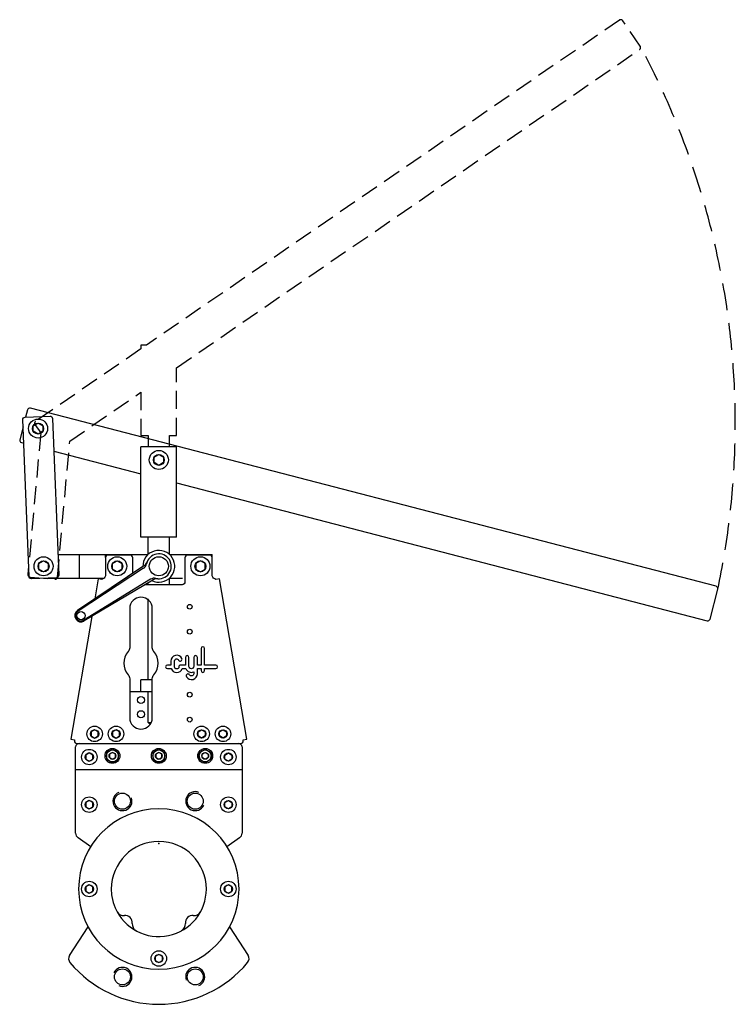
# Model space of a CAD drawing. Extents: x 5 to 607, y 4 to 833.
import ezdxf

# ---------------------------------------------------------------- set-up
doc = ezdxf.new("R2010")
doc.units = 0
doc.header["$LTSCALE"] = 15
doc.header["$MEASUREMENT"] = 0
doc.linetypes.add('TRAZOS', pattern=[0.75, 0.5, -0.25])
doc.layers.add('CYL_XDP080', color=7, linetype='CONTINUOUS')

msp = doc.modelspace()

# ---------------------------------------------------------------- linework, layer by layer
at = {"layer": 'CYL_XDP080'}
for p, q in [((106.99, 397.24), (106.99, 473.24)), ((136.99, 473.24), (106.99, 473.24)), ((136.99, 397.24), (136.99, 473.24)), ((136.99, 397.24), (106.99, 397.24)), ((112.99, 382.74), (112.99, 397.24)), ((130.99, 382.74), (130.99, 397.24)), ((37.1, 382.74), (113.07, 382.74)), ((54.99, 382.74), (54.99, 362.74)), ((76.99, 380.24), (76.99, 382.74)), ((130.91, 382.74), (166.99, 382.74)), ((166.99, 380.24), (166.99, 382.74)), ((109.4, 373.04), (53.62, 335.58)), ((109.12, 371.06), (54.08, 334.99)), ((25.19, 362.74), (75.75, 362.74)), ((115, 361.81), (58.9, 327.39)), ((116.9, 361.21), (59.24, 326.72)), ((112.99, 357.24), (112.99, 358.88)), ((130.91, 362.74), (141.99, 362.74)), ((130.99, 357.24), (130.99, 362.74)), ((112.99, 277.24), (112.99, 345.31)), ((106.99, 267.24), (106.99, 277.24)), ((116.49, 277.24), (106.99, 277.24)), ((116.49, 267.24), (97.49, 267.24)), ((112.99, 241.24), (112.99, 267.24)), ((114.64, 239.59), (112.99, 241.24)), ((112.99, 241.24), (115.61, 241.24)), ((54.99, 223.74), (55.5, 223.74)), ((51.99, 148.34), (51.99, 220.74)), ((191.99, 220.74), (191.99, 148.34)), ((51.99, 201.74), (191.99, 201.74)), ((64.66, 136.86), (54.12, 144.24)), ((189.86, 144.24), (179.32, 136.86)), ((46.92, 45.31), (62.51, 69.32)), ((181.47, 69.32), (197.07, 45.31))]:
    msp.add_line(p, q, dxfattribs=at)
at = {"layer": 'CYL_XDP080', "linetype": 'TRAZOS', "ltscale": 2}
msp.add_lwpolyline([(130.99, 473.24), (130.99, 482.74), (136.99, 482.74), (136.99, 539.84), (526.48, 807.53, 0.414214), (527, 810.32), (512.27, 831.74, 0.414214), (509.49, 832.26), (111.52, 558.74), (106.99, 558.74), (106.99, 555.63), (18.31, 494.68, 0.414214), (17.79, 491.9), (22.6, 484.9), (11.82, 365.9, 0.414214), (13.63, 363.72), (34.55, 361.83, 0.414214), (36.72, 363.64), (47.09, 478.05), (106.99, 519.22), (106.99, 482.74), (112.99, 482.74), (112.99, 473.24)], format="xyb", dxfattribs=at)
at = {"layer": 'CYL_XDP080'}
for points in [[(136.99, 442.84), (583.28, 326.87, 0.414214), (585.71, 328.3), (592.25, 353.47, 0.414214), (590.82, 355.91), (13.98, 505.8, 0.414214), (11.54, 504.37), (9.95, 498.24)], [(7.8, 489.99), (5, 479.2, 0.414214), (6.43, 476.77), (8.35, 476.27)], [(65.64, 330.54), (48.04, 227.24), (50.99, 226.74), (50.99, 225.74, 0.414214), (52.99, 223.74), (190.99, 223.74, 0.414214), (192.99, 225.74), (192.99, 226.74), (195.95, 227.24), (172.95, 362.24), (169.99, 361.74, -0.253058), (166.99, 364.74), (166.99, 379.74, 0.414214), (164.49, 382.24), (146.49, 382.24, 0.414214), (143.99, 379.74), (143.99, 359.74, -0.414214), (141.49, 357.24), (110.25, 357.24)], [(99.99, 366.72), (99.99, 379.74, 0.414214), (97.49, 382.24), (79.49, 382.24, 0.414214), (76.99, 379.74), (76.99, 364.74, -0.253058), (73.99, 361.74), (71.04, 362.24), (68.16, 345.34)]]:
    msp.add_lwpolyline(points, format="xyb", dxfattribs=at)
for points in [[(12.82, 364.24), (7.56, 496.14, -0.414214), (9.48, 498.22), (30.46, 499.05, -0.414214), (32.54, 497.14), (37.8, 365.24, -0.414214), (35.88, 363.16), (14.9, 362.32, -0.414214)], [(97.49, 304.27, -0.185167), (96.21, 300.93, 0.383482), (96.21, 281.54, -0.185167), (97.49, 278.2), (97.49, 245.24, 1), (116.49, 245.24), (116.49, 278.2, -0.185167), (117.77, 281.54, 0.383482), (117.77, 300.93, -0.185167), (116.49, 304.27), (116.49, 337.24, 1), (97.49, 337.24)], [(160.55, 286.63), (168.51, 286.63), (169.91, 286.63, 1), (169.91, 289.68), (168.51, 289.68), (160.55, 289.68), (160.55, 303.54, 1), (157.5, 303.54), (157.5, 289.68), (154.45, 289.68), (154.45, 296.15, 1), (151.4, 296.15), (151.4, 288.56, -1), (147.36, 288.56), (147.36, 296.15, 1), (144.31, 296.15), (144.31, 289.68), (140.36, 289.68, 0.414214), (138.83, 288.16, -1), (135.21, 288.16), (135.21, 293.01, -0.794623), (138.65, 293.81, 1), (141.39, 295.15, 0.794623), (132.16, 293.01), (132.16, 289.68), (129.22, 289.68, 1), (129.22, 286.63), (132.41, 286.63, 0.722745), (141.64, 286.63), (144.69, 286.63, 0.419737), (151.4, 283.91), (151.4, 282.35, -0.767176), (147.86, 281.4, 1), (145.22, 279.88, 0.767176), (154.45, 282.35), (154.45, 286.63), (157.5, 286.63), (157.5, 285.02, 1), (160.55, 285.02)]]:
    msp.add_lwpolyline(points, format="xyb", close=True, dxfattribs=at)
for points in [[(24.37, 486.33), (20.37, 484.02), (16.37, 486.33), (16.37, 490.95), (20.37, 493.26), (24.37, 490.95)], [(125.99, 459.93), (121.99, 457.62), (117.99, 459.93), (117.99, 464.54), (121.99, 466.85), (125.99, 464.54)], [(28.99, 370.43), (24.99, 368.12), (20.99, 370.43), (20.99, 375.04), (24.99, 377.35), (28.99, 375.04)], [(90.99, 370.43), (86.99, 368.12), (82.99, 370.43), (82.99, 375.04), (86.99, 377.35), (90.99, 375.04)], [(152.99, 370.43), (156.99, 368.12), (160.99, 370.43), (160.99, 375.04), (156.99, 377.35), (152.99, 375.04)], [(64.99, 230), (67.99, 228.27), (70.99, 230), (70.99, 233.47), (67.99, 235.2), (64.99, 233.47)], [(82.99, 230), (85.99, 228.27), (88.99, 230), (88.99, 233.47), (85.99, 235.2), (82.99, 233.47)], [(160.99, 230), (157.99, 228.27), (154.99, 230), (154.99, 233.47), (157.99, 235.2), (160.99, 233.47)], [(178.99, 230), (175.99, 228.27), (172.99, 230), (172.99, 233.47), (175.99, 235.2), (178.99, 233.47)], [(60.49, 210.5), (63.49, 208.77), (66.49, 210.5), (66.49, 213.97), (63.49, 215.7), (60.49, 213.97)], [(87.99, 216.12), (82.99, 219.01), (77.99, 216.12), (77.99, 210.35), (82.99, 207.46), (87.99, 210.35)], [(80.49, 211.79), (82.99, 210.35), (85.49, 211.79), (85.49, 214.68), (82.99, 216.12), (80.49, 214.68)], [(126.99, 216.12), (121.99, 219.01), (116.99, 216.12), (116.99, 210.35), (121.99, 207.46), (126.99, 210.35)], [(119.49, 211.79), (121.99, 210.35), (124.49, 211.79), (124.49, 214.68), (121.99, 216.12), (119.49, 214.68)], [(155.99, 216.12), (160.99, 219.01), (165.99, 216.12), (165.99, 210.35), (160.99, 207.46), (155.99, 210.35)], [(163.49, 211.79), (160.99, 210.35), (158.49, 211.79), (158.49, 214.68), (160.99, 216.12), (163.49, 214.68)], [(183.49, 210.5), (180.49, 208.77), (177.49, 210.5), (177.49, 213.97), (180.49, 215.7), (183.49, 213.97)], [(60.49, 170.5), (63.49, 168.77), (66.49, 170.5), (66.49, 173.97), (63.49, 175.7), (60.49, 173.97)], [(183.49, 170.5), (180.49, 168.77), (177.49, 170.5), (177.49, 173.97), (180.49, 175.7), (183.49, 173.97)], [(60.49, 99.5), (63.49, 97.77), (66.49, 99.5), (66.49, 102.97), (63.49, 104.7), (60.49, 102.97)], [(177.49, 99.5), (180.49, 97.77), (183.49, 99.5), (183.49, 102.97), (180.49, 104.7), (177.49, 102.97)], [(118.99, 41), (121.99, 39.27), (124.99, 41), (124.99, 44.47), (121.99, 46.2), (118.99, 44.47)]]:
    msp.add_lwpolyline(points, close=True, dxfattribs=at)
msp.add_lwpolyline([(33.63, 469.7), (106.99, 450.64)], dxfattribs=at)
for centre, radius in [((20.37, 488.64), 8), ((20.37, 488.64), 4.62), ((121.99, 462.24), 8), ((121.99, 462.24), 4.62), ((24.99, 372.74), 8), ((24.99, 372.74), 4.62), ((86.99, 372.74), 8), ((86.99, 372.74), 4.62), ((121.99, 372.74), 8), ((156.99, 372.74), 8), ((156.99, 372.74), 4.62), ((147.99, 338.74), 2), ((56.55, 331.22), 3.5), ((147.99, 317.74), 2), ((147.99, 264.74), 2), ((106.99, 260.24), 3), ((106.99, 248.24), 3), ((147.99, 243.74), 2), ((67.99, 231.74), 6.5), ((67.99, 231.74), 3.46), ((85.99, 231.74), 6.5), ((85.99, 231.74), 3.46), ((157.99, 231.74), 6.5), ((157.99, 231.74), 3.46), ((175.99, 231.74), 6.5), ((175.99, 231.74), 3.46), ((63.49, 212.24), 6.5), ((63.49, 212.24), 3.46), ((82.99, 213.24), 6.25), ((82.99, 213.24), 5), ((82.99, 213.24), 2.89), ((121.99, 213.24), 6.25), ((121.99, 213.24), 5), ((121.99, 213.24), 2.89), ((160.99, 213.24), 6.25), ((160.99, 213.24), 5), ((160.99, 213.24), 2.89), ((180.49, 212.24), 6.5), ((180.49, 212.24), 3.46), ((63.49, 172.24), 6.5), ((63.49, 172.24), 3.46), ((91.38, 175.15), 6.75), ((152.61, 175.15), 6.75), ((180.49, 172.24), 6.5), ((180.49, 172.24), 3.46), ((63.49, 101.24), 6.5), ((180.49, 101.24), 6.5), ((63.49, 101.24), 3.46), ((180.49, 101.24), 3.46), ((121.99, 42.74), 6.5), ((121.99, 42.74), 3.46), ((91.38, 27.32), 6.75), ((152.61, 27.32), 6.75)]:
    msp.add_circle(centre, radius, dxfattribs=at)
at = {"layer": 'CYL_XDP080', "linetype": 'TRAZOS', "ltscale": 3}
msp.add_arc((-61.98, 493.1), 668.97, 347.95229, 28.30642, dxfattribs=at)
at = {"layer": 'CYL_XDP080'}
for centre, radius, start, end in [((121.99, 372.74), 13.4, 243.75693, 181.01794), ((121.99, 372.74), 10.5, 256.47753, 168.29734), ((105.84, 376.08), 6, 303.2421, 348.29734), ((105.22, 379.26), 7.5, 303.8821, 338.73331), ((121.99, 372.74), 8, 145.355, 155.09655), ((118.13, 356.69), 6, 76.47753, 121.53277), ((120.75, 354.78), 7.5, 86.04156, 120.89277), ((56.55, 331.22), 5.25, 123.8821, 300.89277), ((56.55, 331.22), 4.5, 123.2421, 301.53277), ((54.99, 220.74), 3, 90, 180), ((188.99, 220.74), 3, 0, 90), ((91.38, 175.15), 8, 112.5, 19.63402), ((152.61, 175.15), 8, 67.5, 334.63402), ((121.99, 101.24), 67.5, 0, 180), ((56.99, 148.34), 5, 180, 235), ((121.99, 101.24), 40, 0, 180), ((186.99, 148.34), 5, 305, 0), ((121.99, 101.24), 67.5, 180, 0), ((121.99, 101.24), 40, 180, 189.23052), ((121.99, 101.24), 40, 203.49213, 0), ((121.99, 101.24), 40, 189.23052, 203.49213), ((92.31, 84.87), 6, 207.6087, 276.68387), ((93.71, 72.95), 6, 353.31613, 96.68387), ((150.28, 72.95), 6, 83.31613, 186.68387), ((151.67, 84.87), 6, 263.31613, 332.3913), ((105.63, 71.55), 6, 173.31613, 242.3913), ((138.36, 71.55), 6, 297.6087, 6.68387), ((51.11, 42.58), 5, 147, 219.60767), ((192.87, 42.58), 5, 320.39233, 33), ((121.99, 101.24), 97, 219.60767, 320.39233), ((91.38, 27.32), 8, 247.5, 154.63402), ((152.61, 27.32), 8, 292.5, 199.63402)]:
    msp.add_arc(centre, radius, start, end, dxfattribs=at)
at = {"layer": 'CYL_XDP080', "linetype": 'ByBlock'}
msp.add_point((121.99, 139.52), dxfattribs=at)

doc.saveas('drawing.dxf')
